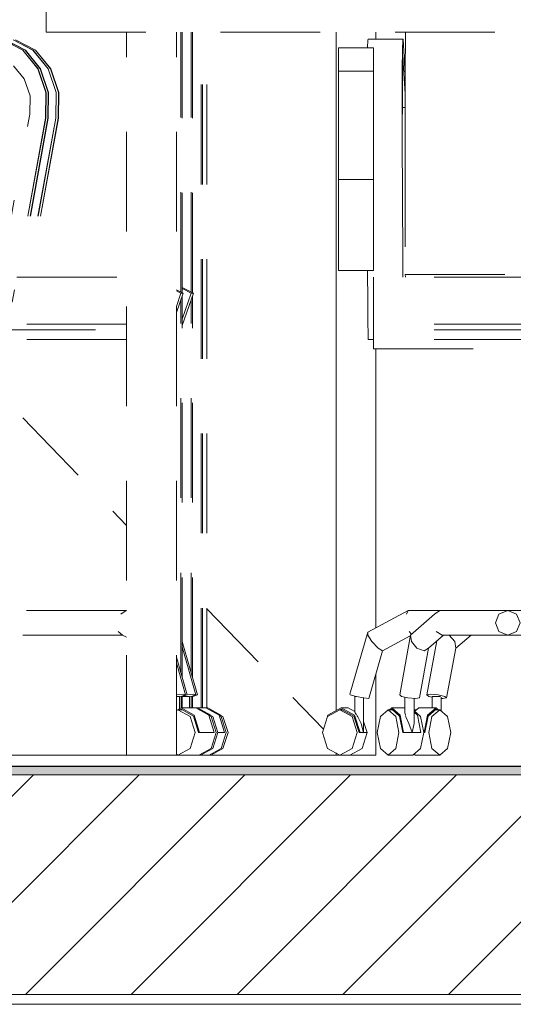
# Model space of a CAD drawing. Header units: millimetres. Extents: x 17009 to 157603, y -19950 to 21829.
# Tile 102 of 208: x 42358 to 42853, y 16580 to 17568. Entities that reach past the tile are written whole.
import ezdxf

# ---------------------------------------------------------------- set-up
doc = ezdxf.new("R2010")
doc.units = ezdxf.units.MM
doc.header["$MEASUREMENT"] = 0
doc.linetypes.add('! STR Pointille', pattern=[175, 100, -75])
for name, color, linetype in [('01-STR_Dalles.ARCHI', 7, 'Continuous'), ('04-SOE_Cloisons .ARCHI', 7, 'Continuous'), ('04-SOE_Faux Plafond.ARCHI', 7, 'Continuous'), ('04-SOE_Revetement de sol.ARCHI', 7, 'Continuous'), ('05-INF _ COTATIONS.ARCHI', 7, 'Continuous'), ('06-REP _ EQUIP MOBI _ hors marché.ARCHI', 7, 'Continuous'), ('Portes Archicad', 7, 'Continuous')]:
    doc.layers.add(name, color=color, linetype=linetype)
doc.styles.add('STYLE_GENERE_1', font='arial.ttf')
doc.dimstyles.new('STYLE_GENERE__1', dxfattribs={"dimtxt": 150, "dimasz": 114, "dimexe": 0.18, "dimexo": 400, "dimgap": 0, "dimtad": 1, "dimlfac": 0.001, "dimzin": 0, "dimdsep": 46, "dimtxsty": 'STYLE_GENERE_1', "dimblk": 'ARROWHEAD_2', "dimblk1": 'ARROWHEAD_2', "dimblk2": 'ARROWHEAD_2', "dimcen": 0.09, "dimclrd": 8, "dimclre": 8, "dimclrt": 8, "dimazin": 0, "dimtfac": 1, "dimtdec": 4, "dimtmove": 0, "dimatfit": 3, "dimfxl": 0, "dimtolj": 1, "dimtzin": 0, "dimarcsym": 0})

# ---------------------------------------------------------------- blocks, each defined once
blk = doc.blocks.new('Élément de coupe_78_1')
at = {"layer": '01-STR_Dalles.ARCHI', "linetype": 'Continuous', "lineweight": 0, "true_color": 0x000000}
h = blk.add_hatch(dxfattribs=at)
h.set_pattern_fill('Hachure_simple_0001', color=18, style=0, pattern_type=2)
h.set_pattern_definition([(45, (0, 0), (-53.03301, 53.03301), [])])
h.paths.add_polyline_path([(30243.7, 16590), (76016.02, 16590), (76016.02, 16810), (30243.7, 16810)])
at = {"layer": '01-STR_Dalles.ARCHI', "color": 7, "linetype": 'Continuous', "lineweight": 5}
blk.add_line((76016.02, 16590), (30462.51, 16590), dxfattribs=at)
at = {"layer": '01-STR_Dalles.ARCHI', "color": 7, "linetype": 'Continuous', "lineweight": 5, "flags": 128}
blk.add_lwpolyline([(46991.63, 16810), (41173.02, 16810), (30462.51, 16810), (30442.51, 16810), (30342.5, 16810)], dxfattribs=at)
blk = doc.blocks.new('Élément de coupe_486_1')
at = {"layer": '04-SOE_Faux Plafond.ARCHI', "color": 7, "linetype": 'Continuous', "lineweight": 5}
blk.add_line((46991.56, 16580), (30462.51, 16580), dxfattribs=at)
blk = doc.blocks.new('Élément de coupe_563_1')
at = {"layer": '04-SOE_Revetement de sol.ARCHI', "linetype": 'Continuous', "lineweight": 0, "true_color": 0x3f3f3f}
blk.add_hatch(color=250, dxfattribs=at).paths.add_polyline_path([(41173.02, 16810), (46991.63, 16810), (46991.63, 16818.6), (41173.02, 16818.6)])
at = {"layer": '04-SOE_Revetement de sol.ARCHI', "color": 7, "linetype": 'Continuous', "lineweight": 5}
blk.add_line((46991.63, 16818.6), (41173.02, 16818.6), dxfattribs=at)
blk = doc.blocks.new('Élément de coupe_849_1')
at = {"layer": '06-REP _ EQUIP MOBI _ hors marché.ARCHI', "color": 252, "linetype": '! STR Pointille', "lineweight": 5}
for p, q in [((42384.68, 17555), (42384.68, 17580)), ((42384.68, 17555), (44184.64, 17555)), ((42465.35, 16830), (42465.35, 17555)), ((42515.35, 16830), (42515.35, 17555)), ((42519.77, 17294.5), (42519.77, 17555)), ((42519.77, 16912.8), (42519.77, 17286.56)), ((42465.35, 16830), (42468.62, 16830)), ((42468.62, 16830), (42477.71, 16830)), ((42477.71, 16830), (42490.19, 16830)), ((42490.19, 16830), (42502.71, 16830)), ((42502.71, 16830), (42511.92, 16830)), ((42511.92, 16830), (42515.35, 16830)), ((42515.35, 16830), (42516.34, 16830)), ((42516.34, 16830), (42516.92, 16830))]:
    blk.add_line(p, q, dxfattribs=at)
blk = doc.blocks.new('Élément de coupe_851_1')
at = {"layer": '06-REP _ EQUIP MOBI _ hors marché.ARCHI', "color": 252, "linetype": '! STR Pointille', "lineweight": 5}
for p, q in [((42521.12, 17293.85), (42521.12, 17555)), ((42530.03, 17294.5), (42530.03, 17555)), ((42521.12, 16908.12), (42521.12, 17290.45)), ((42530.03, 16912.82), (42530.03, 17286.54)), ((42521.12, 16877.37), (42521.12, 16888.75))]:
    blk.add_line(p, q, dxfattribs=at)
blk = doc.blocks.new('Élément de coupe_853_1')
at = {"layer": '06-REP _ EQUIP MOBI _ hors marché.ARCHI', "color": 252, "linetype": '! STR Pointille', "lineweight": 5}
for p, q in [((42531.37, 17293.86), (42531.37, 17555)), ((42540.28, 16877.37), (42540.28, 17555)), ((42531.37, 16908.14), (42531.37, 17290.44)), ((42531.37, 16877.37), (42531.37, 16888.75))]:
    blk.add_line(p, q, dxfattribs=at)
blk = doc.blocks.new('Élément de coupe_857_1')
at = {"layer": '06-REP _ EQUIP MOBI _ hors marché.ARCHI', "color": 252, "linetype": '! STR Pointille', "lineweight": 5}
for p, q in [((42351.53, 17547.21), (42371.54, 17536.83)), ((42351.75, 17547.21), (42371.77, 17536.83)), ((42353.9, 17547.21), (42373.92, 17536.83)), ((42354.13, 17547.21), (42374.15, 17536.83)), ((42371.54, 17536.83), (42386.7, 17518.3)), ((42371.77, 17536.83), (42386.92, 17518.3)), ((42373.92, 17536.83), (42389.08, 17518.3)), ((42374.15, 17536.83), (42389.3, 17518.3)), ((42386.7, 17518.3), (42394.72, 17494.39)), ((42386.92, 17518.3), (42394.94, 17494.39)), ((42389.08, 17518.3), (42397.1, 17494.39)), ((42389.3, 17518.3), (42397.32, 17494.39)), ((42394.72, 17494.39), (42394.4, 17468.7)), ((42394.94, 17494.39), (42394.62, 17468.7)), ((42397.1, 17494.39), (42396.78, 17468.7)), ((42397.32, 17494.39), (42397, 17468.7)), ((42394.4, 17468.7), (42365.53, 17309.37)), ((42394.62, 17468.7), (42365.76, 17309.37)), ((42396.78, 17468.7), (42367.91, 17309.37)), ((42397, 17468.7), (42368.13, 17309.37)), ((42521.12, 17298.8), (42532.39, 17293.37)), ((42521.12, 17297.76), (42530.23, 17293.37)), ((42530.23, 17293.37), (42521.12, 17267.01)), ((42532.39, 17293.37), (42521.12, 17260.79)), ((42530.23, 17293.37), (42532.39, 17293.37)), ((42536.47, 16890.42), (42521.12, 16943.8)), ((42534.8, 16890.42), (42521.12, 16938.39)), ((42521.12, 16888.74), (42524.2, 16888.74)), ((42524.2, 16888.74), (42527.69, 16888.74)), ((42526.18, 16890.51), (42532.69, 16891.08)), ((42527.69, 16888.74), (42528.66, 16888.74)), ((42530.23, 16888.83), (42528.66, 16888.54)), ((42528.66, 16888.25), (42531.81, 16888.83)), ((42528.66, 16877.37), (42528.66, 16888.74)), ((42534.8, 16890.42), (42530.23, 16888.83)), ((42530.34, 16877.37), (42530.34, 16888.56)), ((42531.81, 16888.83), (42536.47, 16890.42)), ((42532.69, 16891.08), (42534.8, 16890.42)), ((42536.48, 16877.37), (42545.05, 16877.37)), ((42545.05, 16877.37), (42558.2, 16870.15)), ((42546.75, 16877.37), (42545.05, 16877.37)), ((42545.9, 16876.91), (42546.75, 16877.37)), ((42546.75, 16877.37), (42560, 16870.15)), ((42549.85, 16875.47), (42548.51, 16875.47)), ((42549.18, 16875.11), (42549.85, 16875.47)), ((42549.85, 16875.47), (42562.08, 16868.81)), ((42558.2, 16870.15), (42563.64, 16852.74)), ((42558.26, 16869.96), (42560.34, 16868.81)), ((42560, 16870.15), (42560.08, 16869.91)), ((42560.34, 16868.81), (42565.37, 16852.74)), ((42562.08, 16868.81), (42567.15, 16852.74)), ((42556.89, 16852.74), (42563.64, 16852.74)), ((42565.37, 16852.74), (42560.34, 16836.66)), ((42567.15, 16852.74), (42562.08, 16836.66)), ((42539.59, 16830), (42548.21, 16830)), ((42560.34, 16836.66), (42548.21, 16830)), ((42549.85, 16830), (42548.21, 16830)), ((42549.85, 16830), (42549.03, 16830.45)), ((42562.08, 16836.66), (42549.85, 16830))]:
    blk.add_line(p, q, dxfattribs=at)
blk = doc.blocks.new('Élément de coupe_863_1')
at = {"layer": '06-REP _ EQUIP MOBI _ hors marché.ARCHI', "color": 252, "linetype": '! STR Pointille', "lineweight": 5}
for p, q in [((42712.9, 17539.32), (42677.91, 17539.31)), ((42677.91, 17539.31), (42677.91, 17515.87)), ((42712.9, 17539.32), (42712.9, 17515.87)), ((43048.76, 17539.32), (43048.76, 17515.87)), ((43083.75, 17539.32), (43048.76, 17539.32)), ((43083.75, 17539.32), (43083.75, 17515.87)), ((42677.91, 17508.07), (42677.91, 17515.87)), ((42712.9, 17515.87), (42677.91, 17515.87)), ((42712.9, 17508.07), (42712.9, 17515.87)), ((43048.76, 17508.07), (43048.76, 17515.87)), ((43083.75, 17515.87), (43048.76, 17515.87)), ((43083.75, 17508.07), (43083.75, 17515.87)), ((42677.91, 17491), (42677.91, 17508.07)), ((42712.9, 17491), (42712.9, 17508.07)), ((43048.76, 17491), (43048.76, 17508.07)), ((43083.75, 17491), (43083.75, 17508.07)), ((42677.91, 17472.64), (42677.91, 17491)), ((42712.9, 17472.64), (42712.9, 17491)), ((43048.76, 17472.64), (43048.76, 17491)), ((43083.75, 17472.64), (43083.75, 17491)), ((42677.91, 17407.12), (42677.91, 17472.64)), ((42712.9, 17407.12), (42712.9, 17472.64)), ((43048.76, 17407.11), (43048.76, 17472.64)), ((43083.75, 17407.11), (43083.75, 17472.64)), ((42677.91, 17407.12), (42677.91, 17316.09)), ((42712.9, 17407.12), (42677.91, 17407.12)), ((42712.9, 17407.12), (42712.9, 17316.09)), ((43048.76, 17407.11), (43048.76, 17316.08)), ((43083.75, 17407.11), (43048.76, 17407.11)), ((43083.75, 17407.11), (43083.75, 17316.08)), ((42712.9, 17316.09), (42677.91, 17316.09)), ((43083.75, 17316.08), (43048.76, 17316.08)), ((42712.9, 17309.37), (42712.9, 17262)), ((43048.76, 17309.37), (42712.9, 17309.37)), ((43048.76, 17309.37), (43048.76, 17262)), ((42712.9, 17261.14), (42712.9, 17262)), ((43048.76, 17262), (42712.9, 17262)), ((43048.76, 17261.14), (43048.76, 17262)), ((42712.9, 17259.87), (42712.9, 17261.14)), ((42712.9, 17256.32), (42712.9, 17259.87)), ((42712.9, 17256.32), (42712.9, 17246.84)), ((43048.76, 17256.32), (42712.9, 17256.32)), ((43048.76, 17259.87), (43048.76, 17261.14)), ((43048.76, 17256.32), (43048.76, 17259.87)), ((43048.76, 17256.32), (43048.76, 17246.84)), ((42712.9, 17237.37), (42712.9, 17246.84)), ((43048.76, 17246.84), (42712.9, 17246.84)), ((43048.76, 17237.37), (43048.76, 17246.84)), ((42712.9, 17237.37), (43048.76, 17237.37)), ((42750.11, 16950.37), (42774.3, 16971.34)), ((42774.3, 16971.34), (42779.68, 16974.95)), ((42779.68, 16974.95), (42847.6, 16974.95)), ((42838.86, 16971.34), (42835.24, 16962.63)), ((42847.6, 16974.95), (42838.86, 16971.34)), ((42847.6, 16974.95), (42856.35, 16971.34)), ((42856.35, 16971.34), (42859.97, 16962.63)), ((42905.31, 16971.34), (42901.69, 16962.63)), ((42914.05, 16974.95), (42905.31, 16971.34)), ((42981.98, 16974.95), (42914.05, 16974.95)), ((42914.05, 16974.95), (42922.8, 16971.34)), ((42922.8, 16971.34), (42926.42, 16962.63)), ((42981.98, 16974.95), (42987.36, 16971.34)), ((43011.54, 16950.37), (42987.36, 16971.34)), ((42835.24, 16962.63), (42838.86, 16953.92)), ((42859.97, 16962.63), (42856.35, 16953.92)), ((42901.69, 16962.63), (42905.31, 16953.92)), ((42926.42, 16962.63), (42922.8, 16953.92)), ((42739.29, 16890.42), (42750.11, 16950.37)), ((42751, 16943.76), (42750.11, 16950.37)), ((42768.07, 16937.16), (42783.24, 16950.32)), ((42782.02, 16950.32), (42775.95, 16953.92)), ((42782.02, 16950.32), (42847.6, 16950.32)), ((42838.86, 16953.92), (42847.6, 16950.32)), ((42856.35, 16953.92), (42847.6, 16950.32)), ((42905.31, 16953.92), (42914.05, 16950.32)), ((42922.8, 16953.92), (42914.05, 16950.32)), ((42979.64, 16950.32), (42914.05, 16950.32)), ((42993.59, 16937.16), (42978.42, 16950.32)), ((42985.71, 16953.92), (42979.64, 16950.32)), ((43011.54, 16950.37), (43010.66, 16943.76)), ((43022.36, 16890.42), (43011.54, 16950.37)), ((42756.62, 16937.16), (42751, 16943.76)), ((42763.69, 16934.42), (42756.62, 16937.16)), ((42759.06, 16887.24), (42768.07, 16937.16)), ((42768.07, 16937.16), (42763.69, 16934.42)), ((42997.96, 16934.42), (42993.59, 16937.16)), ((43002.6, 16887.24), (42993.59, 16937.16)), ((43005.03, 16937.16), (42997.96, 16934.42)), ((43010.66, 16943.76), (43005.03, 16937.16)), ((42741.08, 16888.83), (42739.29, 16890.42)), ((42747.61, 16887.24), (42741.08, 16888.83)), ((42744.62, 16872.33), (42744.62, 16887.97)), ((42755.06, 16886.58), (42747.61, 16887.24)), ((42753.74, 16861.64), (42753.74, 16886.7)), ((42759.06, 16887.24), (42755.06, 16886.58)), ((43006.6, 16886.58), (43002.6, 16887.24)), ((43014.04, 16887.24), (43006.6, 16886.58)), ((43007.92, 16861.64), (43007.92, 16886.7)), ((43020.57, 16888.83), (43014.04, 16887.24)), ((43017.04, 16872.33), (43017.04, 16887.97)), ((43022.36, 16890.42), (43020.57, 16888.83)), ((42731.41, 16877.37), (42729.23, 16875.47)), ((42739.73, 16870.15), (42731.41, 16877.37)), ((42731.41, 16877.37), (42744.62, 16877.37)), ((43017.04, 16877.37), (43030.25, 16877.37)), ((43021.93, 16870.15), (43030.25, 16877.37)), ((43030.25, 16877.37), (43032.43, 16875.47)), ((42720, 16868.81), (42716.82, 16852.74)), ((42727.68, 16875.47), (42720, 16868.81)), ((42735.35, 16868.81), (42727.68, 16875.47)), ((42727.68, 16875.47), (42731.96, 16875.47)), ((42730.87, 16875.47), (42731.41, 16875.95)), ((42731.41, 16875.95), (42739.25, 16869.15)), ((42738.53, 16852.74), (42735.35, 16868.81)), ((42739.25, 16869.15), (42742.5, 16852.74)), ((42743.17, 16852.74), (42739.73, 16870.15)), ((42745.05, 16870.31), (42744.62, 16872.33)), ((42745.44, 16868.48), (42745.16, 16869.8)), ((42748.45, 16861.64), (42745.44, 16868.48)), ((42760.26, 16868.81), (42753.74, 16874.47)), ((42757.16, 16870.15), (42753.74, 16873.13)), ((42760.61, 16852.74), (42757.16, 16870.15)), ((42763.44, 16852.74), (42760.26, 16868.81)), ((42998.22, 16852.74), (43001.4, 16868.81)), ((43001.05, 16852.74), (43004.49, 16870.15)), ((43001.4, 16868.81), (43007.92, 16874.47)), ((43004.49, 16870.15), (43007.92, 16873.13)), ((43016.22, 16868.48), (43013.2, 16861.64)), ((43016.5, 16869.8), (43016.22, 16868.48)), ((43017.04, 16872.33), (43016.61, 16870.31)), ((43018.48, 16852.74), (43021.93, 16870.15)), ((43022.41, 16869.15), (43019.16, 16852.74)), ((43030.25, 16875.95), (43022.41, 16869.15)), ((43023.12, 16852.74), (43026.3, 16868.81)), ((43026.3, 16868.81), (43033.98, 16875.47)), ((43029.7, 16875.47), (43033.98, 16875.47)), ((43030.79, 16875.47), (43030.25, 16875.95)), ((43033.98, 16875.47), (43041.66, 16868.81)), ((43041.66, 16868.81), (43044.84, 16852.74)), ((42751.89, 16852.74), (42748.45, 16861.64)), ((42753.74, 16861.64), (42751.89, 16852.74)), ((43009.77, 16852.74), (43007.92, 16861.64)), ((43013.2, 16861.64), (43009.77, 16852.74)), ((42716.82, 16852.74), (42720, 16836.66)), ((42735.35, 16836.66), (42738.53, 16852.74)), ((42742.5, 16852.74), (42743.17, 16852.74)), ((42743.17, 16852.74), (42760.61, 16852.74)), ((42760.26, 16836.66), (42763.44, 16852.74)), ((43001.4, 16836.66), (42998.22, 16852.74)), ((43001.05, 16852.74), (43018.48, 16852.74)), ((43019.16, 16852.74), (43018.48, 16852.74)), ((43026.3, 16836.66), (43023.12, 16852.74)), ((43044.84, 16852.74), (43041.66, 16836.66)), ((42720, 16836.66), (42727.68, 16830)), ((42727.68, 16830), (42735.35, 16836.66)), ((42727.68, 16830), (42752.58, 16830)), ((42752.58, 16830), (42760.26, 16836.66)), ((43009.07, 16830), (43001.4, 16836.66)), ((43009.07, 16830), (43033.98, 16830)), ((43033.98, 16830), (43026.3, 16836.66)), ((43041.66, 16836.66), (43033.98, 16830))]:
    blk.add_line(p, q, dxfattribs=at)
blk = doc.blocks.new('Élément de coupe_864_1')
at = {"layer": '06-REP _ EQUIP MOBI _ hors marché.ARCHI', "color": 252, "linetype": '! STR Pointille', "lineweight": 5}
for p, q in [((42541.63, 16877.37), (42541.63, 17555)), ((42546.05, 16877.37), (42546.05, 17555))]:
    blk.add_line(p, q, dxfattribs=at)
blk = doc.blocks.new('Élément de coupe_866_1')
at = {"layer": '06-REP _ EQUIP MOBI _ hors marché.ARCHI', "color": 252, "linetype": '! STR Pointille', "lineweight": 5}
for p, q in [((42745, 17555), (42744.92, 17511.98)), ((42707.37, 17547.21), (42707.17, 17539.32)), ((42707.65, 17547.87), (42707.37, 17547.21)), ((42707.65, 17547.87), (42742.63, 17547.87)), ((42742.35, 17547.21), (42742.09, 17536.83)), ((42742.63, 17547.87), (42742.35, 17547.21)), ((42744.92, 17511.98), (42742.63, 17547.87)), ((42742.09, 17536.83), (42741.9, 17518.3)), ((42742.21, 17521.31), (42742.39, 17528.72)), ((42742.39, 17528.72), (42742.59, 17529.19)), ((42742.59, 17529.19), (42744.89, 17493.29)), ((42741.9, 17518.3), (42741.8, 17494.39)), ((42742.07, 17508.07), (42742.21, 17521.31)), ((42744.92, 17511.98), (42744.89, 17493.29)), ((42742, 17491), (42742.07, 17508.07)), ((42741.8, 17494.39), (42741.8, 17468.7)), ((42742, 17472.64), (42742, 17491)), ((42744.89, 17493.29), (42744.79, 17439.81)), ((42742, 17479.54), (42744.87, 17479.54)), ((42742.38, 17309.37), (42742, 17472.64)), ((42741.8, 17468.7), (42742.17, 17309.37)), ((42744.79, 17439.81), (42744.82, 17311.85)), ((42707.17, 17316.09), (42707.25, 17284.14)), ((42744.82, 17311.85), (42745, 17309.37)), ((42744.82, 17311.85), (43078, 17311.85)), ((42707.25, 17284.14), (42707.34, 17264.81)), ((42707.34, 17264.81), (42707.53, 17251.4)), ((42707.53, 17251.4), (42707.75, 17246.63)), ((42707.75, 17246.63), (42712.9, 17246.63)), ((42707.33, 16953.1), (42747.88, 16974.95)), ((42747.88, 16974.95), (42746.15, 16971.34)), ((42747.88, 16974.95), (42779.68, 16974.95)), ((42847.6, 16974.95), (42901.1, 16974.95)), ((42689.3, 16891.08), (42707.33, 16953.1)), ((42707.33, 16953.1), (42707.21, 16950.37)), ((42707.21, 16950.37), (42711.51, 16943.76)), ((42722.15, 16934.42), (42749.94, 16949.4)), ((42748.81, 16953.92), (42751, 16951.14)), ((42788.93, 16950.32), (42794.55, 16943.76)), ((42795.53, 16937.16), (42811, 16950.32)), ((42847.6, 16950.32), (42901.98, 16950.32)), ((42711.51, 16943.76), (42717.69, 16937.16)), ((42717.69, 16937.16), (42722.15, 16934.42)), ((42766.52, 16890.42), (42776.47, 16944.45)), ((42786.33, 16887.24), (42795.53, 16937.16)), ((42794.55, 16943.76), (42795.53, 16937.16)), ((42708.24, 16886.58), (42722.15, 16934.42)), ((42689.3, 16891.08), (42689.79, 16890.42)), ((42689.79, 16890.42), (42695.54, 16888.83)), ((42694.4, 16888.74), (42694.63, 16888.74)), ((42694.4, 16873.49), (42694.4, 16888.74)), ((42694.63, 16888.74), (42696, 16888.74)), ((42695.54, 16888.83), (42703.18, 16887.24)), ((42703.14, 16852.74), (42703.14, 16887.25)), ((42703.18, 16887.24), (42708.24, 16886.58)), ((42766.52, 16890.42), (42770.43, 16891.08)), ((42768.42, 16888.83), (42766.52, 16890.42)), ((42771.86, 16888), (42768.42, 16888.83)), ((42770.43, 16891.08), (42777.85, 16890.42)), ((42771.86, 16888.74), (42773.66, 16888.74)), ((42771.86, 16877.37), (42771.86, 16888.74)), ((42773.66, 16888.74), (42777.08, 16888.74)), ((42777.08, 16888.74), (42780.12, 16888.74)), ((42777.85, 16890.42), (42784.43, 16888.83)), ((42781, 16874.21), (42781, 16888.1)), ((42782.43, 16886.58), (42781, 16886.71)), ((42786.33, 16887.24), (42782.43, 16886.58)), ((42784.43, 16888.83), (42786.33, 16887.24)), ((42680.72, 16877.37), (42667.33, 16870.15)), ((42694.12, 16870.15), (42680.72, 16877.37)), ((42687.69, 16877.37), (42680.72, 16877.37)), ((42694.4, 16873.75), (42687.69, 16877.37)), ((42758.57, 16877.37), (42754.44, 16873.86)), ((42758.57, 16877.37), (42775.82, 16877.37)), ((42775.82, 16877.37), (42767.33, 16870.15)), ((42778.05, 16875.47), (42775.82, 16877.37)), ((42666.87, 16868.81), (42661.75, 16852.74)), ((42679.23, 16875.47), (42666.87, 16868.81)), ((42667.33, 16870.15), (42666.91, 16868.84)), ((42691.59, 16868.81), (42679.23, 16875.47)), ((42681.6, 16875.47), (42679.23, 16875.47)), ((42679.84, 16875.47), (42680.72, 16875.95)), ((42680.72, 16875.95), (42693.34, 16869.15)), ((42696.71, 16852.74), (42691.59, 16868.81)), ((42693.34, 16869.15), (42698.57, 16852.74)), ((42699.66, 16852.74), (42694.12, 16870.15)), ((42694.4, 16873.49), (42694.63, 16872.33)), ((42694.63, 16872.33), (42696.01, 16870.31)), ((42696.37, 16869.8), (42697.28, 16868.48)), ((42697.28, 16868.48), (42700.81, 16861.64)), ((42754.88, 16875.47), (42753.74, 16874.51)), ((42754.88, 16875.47), (42756.34, 16875.47)), ((42767.33, 16870.15), (42763.82, 16852.74)), ((42764.51, 16852.74), (42767.82, 16869.15)), ((42767.82, 16869.15), (42775.82, 16875.95)), ((42771.68, 16868.81), (42768.44, 16852.74)), ((42779.51, 16875.47), (42771.68, 16868.81)), ((42775.26, 16875.47), (42779.51, 16875.47)), ((42775.82, 16875.95), (42776.38, 16875.47)), ((42787.35, 16868.81), (42779.51, 16875.47)), ((42790.59, 16852.74), (42787.35, 16868.81)), ((42700.81, 16861.64), (42703.14, 16852.74)), ((42706.66, 16852.74), (42703.14, 16863.78)), ((42706.62, 16852.74), (42703.14, 16863.67)), ((42661.75, 16852.74), (42666.87, 16836.66)), ((42691.59, 16836.66), (42696.71, 16852.74)), ((42698.57, 16852.74), (42699.66, 16852.74)), ((42706.62, 16852.74), (42699.66, 16852.74)), ((42701.54, 16836.66), (42706.66, 16852.74)), ((42763.44, 16852.74), (42763.82, 16852.74)), ((42763.82, 16852.74), (42764.51, 16852.74)), ((42768.44, 16852.74), (42771.68, 16836.66)), ((42787.35, 16836.66), (42790.59, 16852.74)), ((42666.87, 16836.66), (42679.23, 16830)), ((42679.23, 16830), (42691.59, 16836.66)), ((42689.18, 16830), (42679.23, 16830)), ((42689.18, 16830), (42701.54, 16836.66)), ((42753.72, 16830.99), (42754.88, 16830)), ((42754.88, 16830), (42779.51, 16830)), ((42771.68, 16836.66), (42779.51, 16830)), ((42779.51, 16830), (42787.35, 16836.66))]:
    blk.add_line(p, q, dxfattribs=at)
blk = doc.blocks.new('Élément de coupe_945_1')
at = {"layer": '04-SOE_Cloisons .ARCHI', "color": 7, "linetype": 'Continuous', "lineweight": 5}
blk.add_line((42915.43, 16819), (41215.46, 16819), dxfattribs=at)
blk = doc.blocks.new('Élément de coupe_946_1')
at = {"layer": 'Portes Archicad', "color": 7, "linetype": 'Continuous', "lineweight": 5}
for p, q in [((42675.43, 17555), (42675.43, 16874.52)), ((42715.43, 17547.87), (42715.43, 17555)), ((42715.43, 16957.46), (42715.43, 17237.37)), ((42416.8, 17110.6), (42361.25, 17168.16)), ((42465.35, 17060.31), (42451.53, 17074.63)), ((42597.37, 16923.53), (42546.05, 16976.7)), ((42715.43, 16830), (42715.43, 16911.3)), ((42662.73, 16855.82), (42632.09, 16887.56)), ((42465.35, 16830), (42248.41, 16830)), ((42675.43, 16830), (42549.85, 16830)), ((42675.43, 16832.05), (42675.43, 16830)), ((42675.43, 16830), (42679.23, 16830)), ((42689.18, 16830), (42715.43, 16830))]:
    blk.add_line(p, q, dxfattribs=at)
blk = doc.blocks.new('Élément de coupe_1144_1')
at = {"layer": '06-REP _ EQUIP MOBI _ hors marché.ARCHI', "color": 252, "linetype": '! STR Pointille', "lineweight": 5}
for p, q in [((42341.26, 17547.21), (42361.28, 17536.83)), ((42341.49, 17547.21), (42361.51, 17536.83)), ((42343.64, 17547.21), (42363.66, 17536.83)), ((42343.87, 17547.21), (42363.88, 17536.83)), ((42361.28, 17536.83), (42376.44, 17518.3)), ((42361.51, 17536.83), (42376.66, 17518.3)), ((42363.66, 17536.83), (42378.82, 17518.3)), ((42363.88, 17536.83), (42379.04, 17518.3)), ((42362.86, 17508.07), (42352.03, 17521.31)), ((42376.44, 17518.3), (42384.46, 17494.39)), ((42376.66, 17518.3), (42384.68, 17494.39)), ((42378.82, 17518.3), (42386.84, 17494.39)), ((42379.04, 17518.3), (42387.06, 17494.39)), ((42368.59, 17491), (42362.86, 17508.07)), ((42368.36, 17472.64), (42368.59, 17491)), ((42384.46, 17494.39), (42384.14, 17468.7)), ((42384.68, 17494.39), (42384.36, 17468.7)), ((42386.84, 17494.39), (42386.51, 17468.7)), ((42387.06, 17494.39), (42386.74, 17468.7)), ((42334.92, 17288.08), (42368.36, 17472.64)), ((42384.14, 17468.7), (42350.7, 17284.14)), ((42384.36, 17468.7), (42355.49, 17309.37)), ((42386.51, 17468.7), (42357.65, 17309.37)), ((42386.74, 17468.7), (42357.87, 17309.37)), ((42355.49, 17309.37), (42465.35, 17309.37)), ((42515.35, 17296.63), (42522.13, 17293.37)), ((42515.35, 17295.6), (42519.97, 17293.37)), ((42519.97, 17293.37), (42515.35, 17280)), ((42522.13, 17293.37), (42515.35, 17273.77)), ((42519.97, 17293.37), (42522.13, 17293.37)), ((42465.35, 17262), (42340.28, 17262)), ((42334.29, 17256.32), (42465.35, 17256.32)), ((42465.35, 17246.84), (42312.22, 17246.84)), ((42464.93, 16974.95), (42320.01, 16974.95)), ((42459.56, 16971.34), (42464.93, 16974.95)), ((42465.35, 16974.72), (42464.93, 16974.95)), ((42465.35, 16974.95), (42464.93, 16974.95)), ((42461.23, 16950.32), (42318.65, 16950.32)), ((42461.23, 16950.32), (42456.94, 16953.92)), ((42465.35, 16948.06), (42461.23, 16950.32)), ((42526.21, 16890.42), (42515.35, 16928.18)), ((42524.54, 16890.42), (42515.35, 16922.64)), ((42515.35, 16890.46), (42522.43, 16891.08)), ((42515.35, 16888.74), (42517.42, 16888.74)), ((42517.42, 16888.74), (42518.4, 16888.74)), ((42519.97, 16888.83), (42518.4, 16888.54)), ((42518.4, 16888.25), (42521.55, 16888.83)), ((42518.4, 16876.45), (42518.4, 16888.74)), ((42524.54, 16890.42), (42519.97, 16888.83)), ((42520.08, 16877.37), (42520.08, 16888.56)), ((42521.55, 16888.83), (42526.21, 16890.42)), ((42522.43, 16891.08), (42524.54, 16890.42)), ((42515.35, 16874.77), (42520.08, 16877.37)), ((42520.08, 16877.37), (42533.22, 16870.15)), ((42520.08, 16877.37), (42534.79, 16877.37)), ((42534.79, 16877.37), (42547.94, 16870.15)), ((42536.48, 16877.37), (42534.79, 16877.37)), ((42535.64, 16876.91), (42536.48, 16877.37)), ((42536.48, 16877.37), (42549.74, 16870.15)), ((42515.35, 16874.61), (42516.92, 16875.47)), ((42516.92, 16875.47), (42529.06, 16868.81)), ((42516.92, 16875.47), (42520.94, 16875.47)), ((42520.08, 16875.95), (42519.21, 16875.47)), ((42532.46, 16869.15), (42520.08, 16875.95)), ((42529.06, 16868.81), (42534.08, 16852.74)), ((42537.59, 16852.74), (42532.46, 16869.15)), ((42533.22, 16870.15), (42538.67, 16852.74)), ((42539.59, 16875.47), (42538.24, 16875.47)), ((42538.91, 16875.11), (42539.59, 16875.47)), ((42539.59, 16875.47), (42551.82, 16868.81)), ((42547.94, 16870.15), (42553.38, 16852.74)), ((42548, 16869.96), (42550.08, 16868.81)), ((42549.74, 16870.15), (42549.81, 16869.91)), ((42550.08, 16868.81), (42555.11, 16852.74)), ((42551.82, 16868.81), (42556.89, 16852.74)), ((42534.08, 16852.74), (42529.06, 16836.66)), ((42538.67, 16852.74), (42537.59, 16852.74)), ((42538.67, 16852.74), (42553.38, 16852.74)), ((42555.11, 16852.74), (42550.08, 16836.66)), ((42556.89, 16852.74), (42551.82, 16836.66)), ((42516.92, 16830), (42515.35, 16830.86)), ((42529.06, 16836.66), (42516.92, 16830)), ((42516.92, 16830), (42537.95, 16830)), ((42550.08, 16836.66), (42537.95, 16830)), ((42539.59, 16830), (42537.95, 16830)), ((42539.59, 16830), (42538.76, 16830.45)), ((42551.82, 16836.66), (42539.59, 16830))]:
    blk.add_line(p, q, dxfattribs=at)
blk = doc.blocks.new('*D1241')
at = {"layer": '05-INF _ COTATIONS.ARCHI', "color": 8, "linetype": 'Continuous', "lineweight": 5}
for p, q in [((31634.59, 19710), (31634.59, 19783.35)), ((31709.59, 19666.7), (31559.59, 19753.3)), ((32034.59, 19710), (31522.09, 19710)), ((31634.59, 16818.6), (31634.59, 19710)), ((31559.59, 16861.9), (31709.59, 16775.3)), ((32034.59, 16818.6), (31522.09, 16818.6)), ((31634.59, 16745.25), (31634.59, 16818.6))]:
    blk.add_line(p, q, dxfattribs=at)
at = {"layer": '05-INF _ COTATIONS.ARCHI', "color": 8, "lineweight": 5, "insert": (31604.59, 18064.11), "char_height": 150, "attachment_point": 7, "rotation": 90, "style": 'STYLE_GENERE_1'}
blk.add_mtext('\\A1;{\\pql;\\fArial|b0|i0|c0|p0;\\W1.000000;2,89}', dxfattribs=at)
blk = doc.blocks.new('ARROWHEAD_2')
at = {"color": 0, "linetype": 'Continuous', "lineweight": 0}
for p, q in [((-0.3781, -0.655), (0.3781, 0.655)), ((0, 0), (-1, 0))]:
    blk.add_line(p, q, dxfattribs=at)
blk = doc.blocks.new('*D1242')
at = {"layer": '05-INF _ COTATIONS.ARCHI', "color": 8, "linetype": 'Continuous', "lineweight": 5}
for p, q in [((33119.84, 19430), (33119.84, 19503.35)), ((33194.84, 19386.7), (33044.84, 19473.3)), ((33519.84, 19430), (33007.34, 19430)), ((33119.84, 16818.6), (33119.84, 19430)), ((33044.84, 16861.9), (33194.84, 16775.3)), ((33232.34, 16818.6), (32719.84, 16818.6)), ((33119.84, 16745.25), (33119.84, 16818.6))]:
    blk.add_line(p, q, dxfattribs=at)
at = {"layer": '05-INF _ COTATIONS.ARCHI', "color": 8, "lineweight": 5, "insert": (33089.84, 17924.11), "char_height": 150, "attachment_point": 7, "rotation": 90, "style": 'STYLE_GENERE_1'}
blk.add_mtext('\\A1;{\\pql;\\fArial|b0|i0|c0|p0;\\W1.000000;2,61}', dxfattribs=at)

msp = doc.modelspace()

# ---------------------------------------------------------------- block references
at = {"layer": '01-STR_Dalles.ARCHI', "lineweight": 0}
msp.add_blockref('Élément de coupe_78_1', (0, 0), dxfattribs=at)
at = {"layer": '04-SOE_Cloisons .ARCHI', "lineweight": 0}
msp.add_blockref('Élément de coupe_945_1', (0, 0), dxfattribs=at)
at = {"layer": '04-SOE_Faux Plafond.ARCHI', "lineweight": 0}
msp.add_blockref('Élément de coupe_486_1', (0, 0), dxfattribs=at)
at = {"layer": '04-SOE_Revetement de sol.ARCHI', "lineweight": 0}
msp.add_blockref('Élément de coupe_563_1', (0, 0), dxfattribs=at)
at = {"layer": '06-REP _ EQUIP MOBI _ hors marché.ARCHI', "lineweight": 0}
for name in ['Élément de coupe_1144_1', 'Élément de coupe_857_1', 'Élément de coupe_866_1', 'Élément de coupe_849_1', 'Élément de coupe_864_1', 'Élément de coupe_851_1', 'Élément de coupe_853_1', 'Élément de coupe_863_1']:
    msp.add_blockref(name, (0, 0), dxfattribs=at)
at = {"layer": 'Portes Archicad', "lineweight": 0}
msp.add_blockref('Élément de coupe_946_1', (0, 0), dxfattribs=at)

# ---------------------------------------------------------------- dimensions: what is measured, and where the dimension line sits
at = {"layer": '05-INF _ COTATIONS.ARCHI', "color": 8, "linetype": 'Continuous', "lineweight": 5}
for base, p1, p2, picture, middle in [((31634.589, 19710), (31637.004, 16818.6), (53074.251, 19710), '*D1241', (31529.589, 18258.297)), ((33119.844, 19430), (33113.307, 16818.6), (53548.907, 19430), '*D1242', (33014.844, 18118.297))]:
    dim = msp.add_linear_dim(base=base, p1=p1, p2=p2, angle=90, dimstyle='STYLE_GENERE__1', dxfattribs=at)
    dim.commit()
    dim.dimension.update_dxf_attribs({"geometry": picture, "text_midpoint": middle, "dimtype": 160, "text_rotation": 90})

doc.saveas('drawing.dxf')
